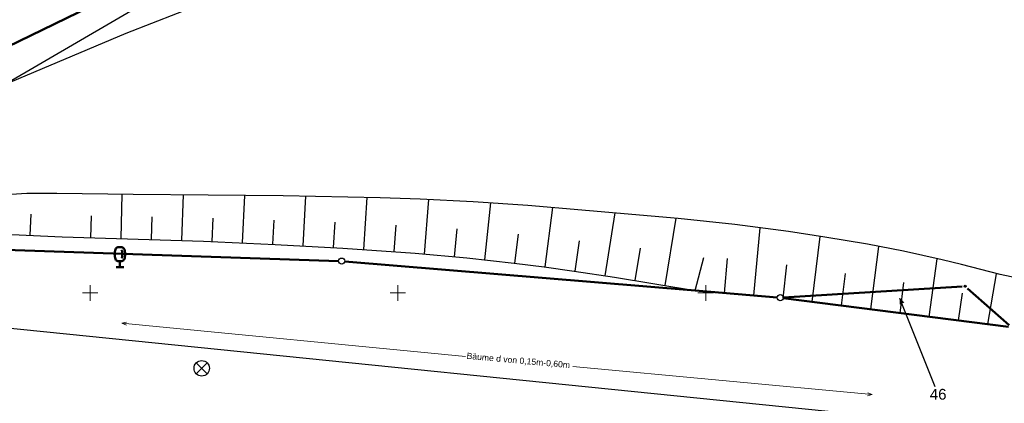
# Model space of a CAD drawing. Header units: metres. Extents: x 32377355 to 32378041, y 5707167 to 5708004.
# Tile 26 of 80: x 32377519 to 32377599, y 5707541 to 5707572. Entities that reach past the tile are written whole.
import ezdxf

# ---------------------------------------------------------------- set-up
doc = ezdxf.new("R2010")
doc.units = ezdxf.units.M
doc.header["$LTSCALE"] = 0.25
doc.layers.get('0').update_dxf_attribs({"color": 1, "linetype": 'CONTINUOUS'})
for name, color, linetype, lineweight in [('Bauwerke_ Einrichtungen_ Siedlungsf.', 201, 'CONTINUOUS', 25), ('Bauwerke_ Einrichtungen_ Verkehr', 40, 'CONTINUOUS', 25), ('Besondere Vegetationsmerkmale', 91, 'CONTINUOUS', 25), ('Ebene 71', 71, 'CONTINUOUS', 0), ('Flurstücke_ Grenzpunkte', 51, 'CONTINUOUS', 25), ('Parkplatz', 124, 'CONTINUOUS', 0), ('Reliefformen', 32, 'CONTINUOUS', 25), ('TN_ Vegetation', 91, 'CONTINUOUS', 25), ('TN_ Verkehr', 2, 'CONTINUOUS', 25)]:
    doc.layers.add(name, color=color, linetype=linetype, lineweight=lineweight)
doc.styles.add('K 10 700 - Arial_ kursiv_ 10 pt_ Flurstücksnummer', font='Arial.ttf')
doc.styles.add('Schrift rechtsgenei', font='Arial.ttf')

# ---------------------------------------------------------------- blocks, each defined once
blk = doc.blocks.new('*X37')
at = {"color": 37, "linetype": 'Continuous', "lineweight": 25, "true_color": 0x805c3b}
for p, q in [((32377510.267023, 5707555.037603), (32377518.085423, 5707557.928403)), ((32377527.518823, 5707554.420602), (32377527.609923, 5707558.013503)), ((32377532.449223, 5707554.282902), (32377532.573923, 5707557.966502)), ((32377537.377623, 5707554.081002), (32377537.556123, 5707557.922702)), ((32377542.303622, 5707553.828703), (32377542.526122, 5707557.858402)), ((32377547.227123, 5707553.529403), (32377547.505222, 5707557.753202)), ((32377552.145723, 5707553.162003), (32377552.516022, 5707557.584302)), ((32377557.056423, 5707552.698902), (32377557.545623, 5707557.318303)), ((32377520.125323, 5707554.691302), (32377520.210423, 5707556.387903)), ((32377525.053523, 5707554.487902), (32377525.106222, 5707556.267102)), ((32377529.984122, 5707554.357502), (32377530.032623, 5707556.172802)), ((32377561.953823, 5707552.113902), (32377562.596923, 5707556.936002)), ((32377566.833523, 5707551.395202), (32377567.650623, 5707556.503702)), ((32377534.913723, 5707554.189802), (32377534.991523, 5707556.067802)), ((32377539.840923, 5707553.959802), (32377539.940623, 5707555.927102)), ((32377544.765822, 5707553.686103), (32377544.890423, 5707555.749203)), ((32377549.687222, 5707553.355802), (32377549.847022, 5707555.517203)), ((32377571.700323, 5707550.591502), (32377572.611823, 5707556.063702)), ((32377554.602323, 5707552.944202), (32377554.814222, 5707555.205102)), ((32377559.507123, 5707552.422702), (32377559.789023, 5707554.780802)), ((32377564.396023, 5707551.771002), (32377564.761822, 5707554.245702)), ((32377569.267623, 5707550.997702), (32377569.706023, 5707553.643002)), ((32377574.133623, 5707550.189802), (32377574.851723, 5707552.886303))]:
    blk.add_line(p, q, dxfattribs=at)
blk = doc.blocks.new('*X56')
at = {"color": 37, "linetype": 'Continuous', "lineweight": 25, "true_color": 0x805c3b}
for p, q in [((32377578.900623, 5707549.791602), (32377579.437222, 5707555.299902)), ((32377583.662423, 5707549.277902), (32377584.289023, 5707554.598702)), ((32377588.410923, 5707548.669603), (32377589.064222, 5707553.780102)), ((32377576.518422, 5707549.990602), (32377576.767322, 5707552.795803)), ((32377581.288222, 5707549.582003), (32377581.578823, 5707552.273102)), ((32377593.161623, 5707548.061103), (32377593.801022, 5707552.783402)), ((32377586.039023, 5707548.973502), (32377586.362223, 5707551.589902)), ((32377597.917023, 5707547.451902), (32377598.618223, 5707551.562002)), ((32377590.785123, 5707548.365502), (32377591.103723, 5707550.838702)), ((32377595.535923, 5707547.756903), (32377595.863023, 5707549.973802))]:
    blk.add_line(p, q, dxfattribs=at)
blk = doc.blocks.new('*X62')
at = {"color": 37, "linetype": 'Continuous', "lineweight": 25, "true_color": 0x805c3b}
for p, q in [((32377569.310523, 5707595.939602), (32377568.571123, 5707596.923402)), ((32377567.155522, 5707594.120702), (32377565.492523, 5707595.835803)), ((32377565.292723, 5707591.857502), (32377564.125523, 5707593.001002)), ((32377563.541923, 5707590.145702), (32377561.597422, 5707592.225603)), ((32377559.819623, 5707586.964703), (32377557.502122, 5707589.898102)), ((32377561.714123, 5707588.516203), (32377560.632422, 5707589.789302)), ((32377555.843623, 5707584.108402), (32377553.564823, 5707587.660303)), ((32377557.869323, 5707585.484002), (32377556.682523, 5707587.120903)), ((32377551.670722, 5707581.544103), (32377549.449223, 5707585.321202)), ((32377553.764323, 5707582.814702), (32377552.635623, 5707584.652703)), ((32377518.000523, 5707566.914502), (32377546.808922, 5707583.820602)), ((32377549.523823, 5707580.366802), (32377548.527423, 5707582.298902))]:
    blk.add_line(p, q, dxfattribs=at)
blk = doc.blocks.new('Einsteigeschacht')
at = {"color": 0, "lineweight": -2}
for p, q in [((-0.353585, 0.353585), (0.353585, -0.353585)), ((0.353585, 0.353585), (-0.353585, -0.353585))]:
    blk.add_line(p, q, dxfattribs=at)
blk.add_circle((0, 0), 0.5, dxfattribs=at)
blk = doc.blocks.new('Laubbaum', base_point=(0, -0.5))
at = {"color": 0, "lineweight": -2}
for p, q in [((-0.097725, 0.4863), (-0.05912, 0.495015)), ((-0.05912, 0.495015), (-0.01979, 0.4994)), ((-0.01979, 0.4994), (0.01979, 0.4994)), ((0.01979, 0.4994), (0.05912, 0.495015)), ((0.05912, 0.495015), (0.097725, 0.4863)), ((-0.25755, 0.14275), (-0.255405, 0.20252)), ((-0.255405, 0.08298), (-0.25755, 0.14275)), ((-0.255405, 0.20252), (-0.248985, 0.261985)), ((-0.248985, 0.023515), (-0.255405, 0.08298)), ((-0.248985, 0.261985), (-0.23832, 0.32084)), ((-0.23832, -0.03534), (-0.248985, 0.023515)), ((-0.23832, 0.32084), (-0.223465, 0.378775)), ((-0.223465, 0.378775), (-0.2045, 0.4355)), ((-0.2045, 0.4355), (-0.170865, 0.45636)), ((-0.170865, 0.45636), (-0.13513, 0.47336)), ((-0.13513, 0.47336), (-0.097725, 0.4863)), ((0.072, 0.3585), (0.09129, 0.335215)), ((0.09129, 0.335215), (0.105485, 0.308515)), ((0.097725, 0.4863), (0.13513, 0.47336)), ((0.114, 0), (0.104515, -0.021505)), ((0.105485, 0.308515), (0.114, 0.2795)), ((0.114, 0.2795), (0.118245, 0.13975)), ((0.118245, 0.13975), (0.114, 0)), ((0.13513, 0.47336), (0.170865, 0.45636)), ((0.170865, 0.45636), (0.2045, 0.4355)), ((0.2045, 0.4355), (0.223465, 0.378775)), ((0.223465, 0.378775), (0.23832, 0.32084)), ((0.23832, 0.32084), (0.248985, 0.261985)), ((0.248985, 0.023515), (0.23832, -0.03534)), ((0.248985, 0.261985), (0.255405, 0.20252)), ((0.255405, 0.08298), (0.248985, 0.023515)), ((0.255405, 0.20252), (0.25755, 0.14275)), ((0.25755, 0.14275), (0.255405, 0.08298)), ((-0.223465, -0.093275), (-0.23832, -0.03534)), ((-0.2045, -0.15), (-0.223465, -0.093275)), ((-0.17082, -0.170725), (-0.2045, -0.15)), ((-0.135065, -0.187615), (-0.17082, -0.170725)), ((-0.097665, -0.200465), (-0.135065, -0.187615)), ((-0.05908, -0.20912), (-0.097665, -0.200465)), ((-0.019775, -0.213475), (-0.05908, -0.20912)), ((0.019775, -0.213475), (-0.019775, -0.213475)), ((0, -0.2205), (0, -0.5)), ((0.05908, -0.20912), (0.019775, -0.213475)), ((0.097665, -0.200465), (0.05908, -0.20912)), ((0.09082, -0.04061), (0.0735, -0.0565)), ((0.104515, -0.021505), (0.09082, -0.04061)), ((0.135065, -0.187615), (0.097665, -0.200465)), ((0.17082, -0.170725), (0.135065, -0.187615)), ((0.2045, -0.15), (0.17082, -0.170725)), ((0.223465, -0.093275), (0.2045, -0.15)), ((0.23832, -0.03534), (0.223465, -0.093275)), ((0.1905, -0.5), (-0.1905, -0.5))]:
    blk.add_line(p, q, dxfattribs=at)
blk = doc.blocks.new('Zuordnungspfeil', base_point=(0.38, 0))
at = {"lineweight": -2}
blk.add_hatch(color=0, dxfattribs=at).paths.add_polyline_path([(-0.5, 0.4), (0.5, 0), (-0.5, -0.4)], flags=0)
blk = doc.blocks.new('Grenzpunkt mit Abmarkung')
at = {"color": 0, "lineweight": -2}
blk.add_circle((0, 0), 0.5, dxfattribs=at)
blk = doc.blocks.new('Grenzpunkt_ Abm. nach Quellenlage n. zu spezifizieren')
at = {"lineweight": -2}
blk.add_hatch(color=0, dxfattribs=at).paths.add_polyline_path([(0, 0.165, -1), (0, -0.165, -1)], flags=0)
at = {"color": 0, "lineweight": -2}
blk.add_circle((0, 0), 0.165, dxfattribs=at)

msp = doc.modelspace()

# ---------------------------------------------------------------- linework, layer by layer
at = {"layer": 'Bauwerke_ Einrichtungen_ Verkehr', "color": 37, "linetype": 'Continuous', "lineweight": 25, "true_color": 0x805c3b}
for p, q in [((32377517.206783, 5707569.503845), (32377545.361722, 5707583.120002)), ((32377590.282722, 5707539.820002), (32377517.748723, 5707547.197003))]:
    msp.add_line(p, q, dxfattribs=at)
at = {"layer": 'Ebene 71', "color": 7, "linetype": 'Continuous', "lineweight": 9}
for p, q in [((32377524.999722, 5707549.372003), (32377524.999722, 5707550.622003)), ((32377549.999722, 5707549.372003), (32377549.999722, 5707550.622003)), ((32377574.999722, 5707549.372003), (32377574.999722, 5707550.622003)), ((32377524.374722, 5707549.997003), (32377525.624722, 5707549.997003)), ((32377549.374722, 5707549.997003), (32377550.624722, 5707549.997003)), ((32377574.374722, 5707549.997003), (32377575.624722, 5707549.997003))]:
    msp.add_line(p, q, dxfattribs=at)
at = {"layer": 'Flurstücke_ Grenzpunkte', "color": 7, "linetype": 'Continuous', "lineweight": 50}
for p, q in [((32377545.361722, 5707583.120002), (32377517.206783, 5707569.503845)), ((32377510.415583, 5707553.75565), (32377545.18686, 5707552.593355)), ((32377545.685855, 5707552.56421), (32377574.133723, 5707550.190003)), ((32377574.133723, 5707550.190003), (32377580.809588, 5707549.632795)), ((32377581.308245, 5707549.627412), (32377595.835198, 5707550.52459)), ((32377596.27193, 5707550.374312), (32377599.664513, 5707547.371693)), ((32377581.306698, 5707549.580255), (32377599.603745, 5707547.23775))]:
    msp.add_line(p, q, dxfattribs=at)
at = {"layer": 'Flurstücke_ Grenzpunkte', "color": 7, "linetype": 'Continuous', "lineweight": 25}
msp.add_lwpolyline([(32377593.649225, 5707542.366003), (32377590.780723, 5707549.552002)], dxfattribs=at)
at = {"layer": 'Parkplatz', "color": 7, "linetype": 'Continuous', "lineweight": 18}
for points in [[(32377527.96536, 5707547.625982), (32377527.580072, 5707547.537635), (32377527.94131, 5707547.377143)], [(32377555.480805, 5707544.84118), (32377527.580072, 5707547.537635)], [(32377564.204533, 5707544.011552), (32377588.523585, 5707541.736357)], [(32377588.138572, 5707541.64683), (32377588.523585, 5707541.736357), (32377588.16186, 5707541.895745)]]:
    msp.add_lwpolyline(points, dxfattribs=at)
at = {"layer": 'Reliefformen', "color": 37, "linetype": 'Continuous', "lineweight": 25, "true_color": 0x805c3b}
for p, q in [((32377546.581657, 5707583.709162), (32377517.206785, 5707569.50384)), ((32377517.206785, 5707569.50384), (32377546.581657, 5707583.709162)), ((32377527.930723, 5707571.096002), (32377534.182723, 5707573.542003)), ((32377517.994723, 5707566.910002), (32377527.930723, 5707571.096002)), ((32377519.869723, 5707558.072003), (32377518.595723, 5707557.994002)), ((32377519.869723, 5707558.072003), (32377518.595723, 5707557.994002)), ((32377522.305723, 5707558.082003), (32377519.869723, 5707558.072003)), ((32377522.305723, 5707558.082003), (32377519.869723, 5707558.072003)), ((32377528.498723, 5707558.000002), (32377522.305723, 5707558.082003)), ((32377528.498723, 5707558.000002), (32377522.305723, 5707558.082003)), ((32377540.668722, 5707557.884003), (32377528.498723, 5707558.000002)), ((32377540.668722, 5707557.884003), (32377528.498723, 5707558.000002)), ((32377548.564723, 5707557.722002), (32377540.668722, 5707557.884003)), ((32377548.564723, 5707557.722002), (32377540.668722, 5707557.884003)), ((32377551.815722, 5707557.611003), (32377548.564723, 5707557.722002)), ((32377551.815722, 5707557.611003), (32377548.564723, 5707557.722002)), ((32377556.102722, 5707557.406003), (32377551.815722, 5707557.611003)), ((32377556.102722, 5707557.406003), (32377551.815722, 5707557.611003)), ((32377560.541723, 5707557.102002), (32377556.102722, 5707557.406003)), ((32377560.541723, 5707557.102002), (32377556.102722, 5707557.406003)), ((32377572.777723, 5707556.048003), (32377560.541723, 5707557.102002)), ((32377572.777723, 5707556.048003), (32377560.541723, 5707557.102002)), ((32377577.360723, 5707555.561002), (32377572.777723, 5707556.048003)), ((32377577.360723, 5707555.561002), (32377572.777723, 5707556.048003)), ((32377581.723723, 5707554.988002), (32377577.360723, 5707555.561002)), ((32377581.723723, 5707554.988002), (32377577.360723, 5707555.561002)), ((32377515.239723, 5707554.911002), (32377522.713723, 5707554.566003)), ((32377522.713723, 5707554.566003), (32377534.214722, 5707554.215002)), ((32377584.683722, 5707554.538003), (32377581.723723, 5707554.988002)), ((32377584.683722, 5707554.538003), (32377581.723723, 5707554.988002)), ((32377534.214722, 5707554.215002), (32377540.040723, 5707553.947003)), ((32377540.040723, 5707553.947003), (32377545.534722, 5707553.637002)), ((32377588.137722, 5707553.950002), (32377584.683722, 5707554.538003)), ((32377588.137722, 5707553.950002), (32377584.683722, 5707554.538003)), ((32377591.057723, 5707553.385002), (32377588.137722, 5707553.950002)), ((32377591.057723, 5707553.385002), (32377588.137722, 5707553.950002)), ((32377545.534722, 5707553.637002), (32377551.397723, 5707553.223002)), ((32377551.397723, 5707553.223002), (32377555.592723, 5707552.848002)), ((32377594.215723, 5707552.687002), (32377591.057723, 5707553.385002)), ((32377594.215723, 5707552.687002), (32377591.057723, 5707553.385002)), ((32377555.592723, 5707552.848002), (32377559.448723, 5707552.427002)), ((32377559.448723, 5707552.427002), (32377561.871723, 5707552.122003)), ((32377595.788723, 5707552.301002), (32377594.215723, 5707552.687002)), ((32377595.788723, 5707552.301002), (32377594.215723, 5707552.687002)), ((32377598.923723, 5707551.486003), (32377595.788723, 5707552.301002)), ((32377598.923723, 5707551.486003), (32377595.788723, 5707552.301002)), ((32377561.871723, 5707552.122003), (32377564.324723, 5707551.781003)), ((32377564.324723, 5707551.781003), (32377567.598723, 5707551.281003)), ((32377605.561723, 5707550.086002), (32377598.923723, 5707551.486003)), ((32377605.561723, 5707550.086002), (32377598.923723, 5707551.486003)), ((32377567.598723, 5707551.281003), (32377574.133723, 5707550.190003)), ((32377574.133723, 5707550.190003), (32377580.809588, 5707549.632795)), ((32377581.306698, 5707549.580255), (32377599.603745, 5707547.23775))]:
    msp.add_line(p, q, dxfattribs=at)
at = {"layer": 'TN_ Vegetation', "color": 253, "linetype": 'Continuous', "lineweight": 25, "true_color": 0xb2b2b2}
msp.add_line((32377545.361722, 5707583.120002), (32377517.206783, 5707569.503845), dxfattribs=at)
at = {"layer": 'TN_ Verkehr', "color": 253, "linetype": 'Continuous', "lineweight": 25, "true_color": 0xb2b2b2}
for p, q in [((32377545.18686, 5707552.593355), (32377510.415583, 5707553.75565)), ((32377574.133723, 5707550.190003), (32377545.685855, 5707552.56421))]:
    msp.add_line(p, q, dxfattribs=at)

# ---------------------------------------------------------------- block references
at = {"layer": 'Bauwerke_ Einrichtungen_ Siedlungsf.', "color": 7, "lineweight": 25, "xscale": 1.25, "yscale": 1.25, "zscale": 1.25}
msp.add_blockref('Einsteigeschacht', (32377534.061723, 5707543.875002), dxfattribs=at)
at = {"layer": 'Besondere Vegetationsmerkmale', "color": 116, "lineweight": 50, "true_color": 0x008230, "xscale": 1.625, "yscale": 1.625, "zscale": 1.625}
msp.add_blockref('Laubbaum', (32377527.416723, 5707552.104002), dxfattribs=at)
at = {"layer": 'Flurstücke_ Grenzpunkte', "color": 7, "lineweight": 25, "xscale": 0.5, "yscale": 0.5, "zscale": 0.5}
for name, p in [('Grenzpunkt mit Abmarkung', (32377545.436723, 5707552.585002)), ('Grenzpunkt_ Abm. nach Quellenlage n. zu spezifizieren', (32377596.084723, 5707550.540002)), ('Grenzpunkt mit Abmarkung', (32377581.058722, 5707549.612002))]:
    msp.add_blockref(name, p, dxfattribs=at)
at = {"layer": 'Flurstücke_ Grenzpunkte', "color": 7, "lineweight": 25, "xscale": 0.5, "yscale": 0.5, "zscale": 0.5, "rotation": 111.761}
msp.add_blockref('Zuordnungspfeil', (32377590.780723, 5707549.552002), dxfattribs=at)
at = {"layer": 'Reliefformen', "color": 37, "lineweight": 25, "true_color": 0x805c3b}
for name in ['*X62', '*X37', '*X56']:
    msp.add_blockref(name, (0, 0), dxfattribs=at)

# ---------------------------------------------------------------- texts
at = {"layer": 'Flurstücke_ Grenzpunkte', "color": 7, "lineweight": 35, "insert": (32377593.202473, 5707541.316003), "char_height": 0.875, "attachment_point": 7, "line_spacing_factor": 0.69, "style": 'K 10 700 - Arial_ kursiv_ 10 pt_ Flurstücksnummer'}
msp.add_mtext('46', dxfattribs=at)
at = {"layer": 'Parkplatz', "color": 7, "lineweight": 18, "insert": (32377555.555468, 5707544.556943), "char_height": 0.5, "attachment_point": 7, "rotation": 354.8242558, "line_spacing_factor": 0.69, "style": 'Schrift rechtsgenei'}
msp.add_mtext('Bäume d von 0,15m-0,60m', dxfattribs=at)

doc.saveas('drawing.dxf')
